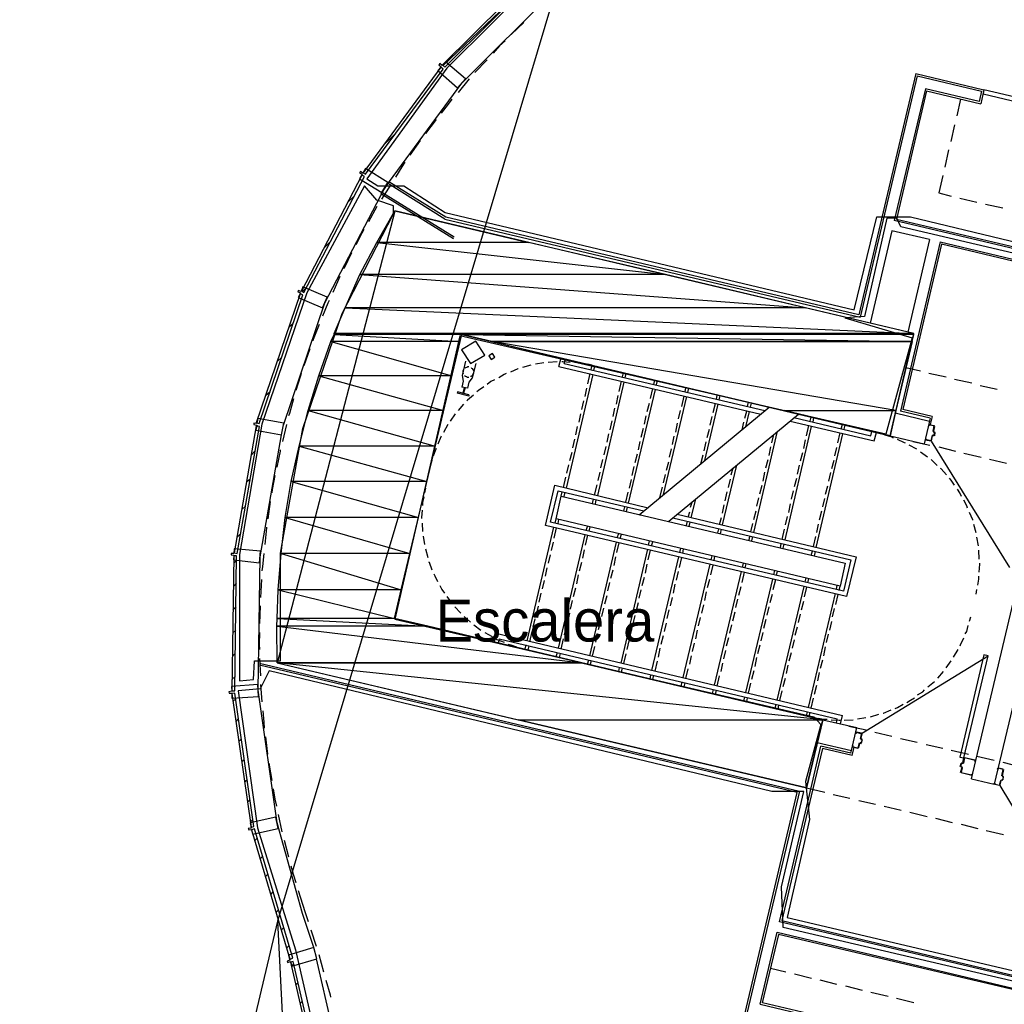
# Model space of a CAD drawing. Header units: feet. Extents: x -79 to 198, y -22 to 181.
# Tile 135 of 256: x 21 to 49, y 111 to 139. Entities that reach past the tile are written whole.
import ezdxf
from ezdxf.enums import TextEntityAlignment as Align

# ---------------------------------------------------------------- set-up
doc = ezdxf.new("R2010")
doc.units = ezdxf.units.FT
for name, color, linetype in [('A-AREA-COMUN', 252, 'CONTINUOUS'), ('A-AREA-UNIDAD', 30, 'CONTINUOUS'), ('A-LINEA', 7, 'CONTINUOUS'), ('A-MURO-CONCRETO', 8, 'CONTINUOUS'), ('A-NOMBRE-ESPACIO', 2, 'CONTINUOUS')]:
    doc.layers.add(name, color=color, linetype=linetype)

msp = doc.modelspace()

# ---------------------------------------------------------------- linework, layer by layer
at = {"layer": 'A-AREA-COMUN'}
msp.add_lwpolyline([(30.848, 134.3822), (29.2, 131.3244), (27.92, 127.5733), (27.28, 123.8578), (27.28, 120.2489), (27.68, 120.2844), (27.712, 120.8178), (28.448, 120.8178), (28.448, 123.8933), (29.088, 127.4489), (30.208, 130.7378), (31.68, 133.5822), (31.68, 133.8133), (31.2, 133.9733)], close=True, dxfattribs=at)
msp.add_lwpolyline([(51.232, 132.0178), (46.16, 133.2089), (46.048, 133.4578), (45.76, 133.4578), (45.12, 130.6489), (44.56, 130.6133), (46.48, 130.0444), (45.728, 127.2889), (33.568, 130.0978), (31.712, 122.0089), (43.68, 119.2178), (43.872, 119.0044), (43.44, 117.3689), (43.552, 116.2844), (42.912, 113.4933), (58.24, 109.8844)], dxfattribs=at)
at = {"layer": 'A-AREA-UNIDAD'}
for points in [[(35.808, 140.3378), (33.2, 137.7422), (30.912, 134.5778), (31.232, 134.3822), (31.968, 134.3822), (33.152, 133.6178), (44.832, 130.8444), (45.472, 133.4933), (46.432, 133.4933), (52.128, 132.1244)], [(58.16, 109.6178), (42.8, 113.2089), (42.752, 114.3644), (43.392, 117.0844), (42.48, 117.0844), (28.128, 120.5333), (27.872, 120.0178), (27.248, 119.9644), (27.792, 116.0533), (28.88, 112.5689), (29.84, 108.3733)]]:
    msp.add_lwpolyline(points, dxfattribs=at)
at = {"layer": 'A-LINEA'}
for p, q in [((36.6881, 141.2357), (28.3665, 113.3809)), ((36.6881, 141.2357), (28.3665, 113.3809)), ((33.0933, 137.8178), (35.5067, 140.1244)), ((35.4, 139.0444), (35.04, 138.6978)), ((33.0267, 137.7511), (33.0267, 137.7644)), ((34.3467, 137.9778), (34, 137.6178)), ((46.5867, 137.5911), (44.96, 130.6978)), ((46.6267, 137.5244), (45, 130.6311)), ((46.5867, 137.5911), (48.5333, 137.1244)), ((46.6267, 137.5244), (48.4667, 137.0844)), ((33.84, 137.4311), (33.52, 137.0444)), ((46.8667, 137.1511), (45.9733, 133.3911)), ((46.8933, 137.0978), (46.04, 133.4311)), ((48.4, 136.7911), (46.8667, 137.1511)), ((46.8933, 137.0978), (48.44, 136.7244)), ((48.4667, 137.0844), (48.4, 136.7911)), ((48.5333, 137.1244), (48.44, 136.7244)), ((47.8667, 136.8578), (47.76, 136.3778)), ((32.8933, 136.2711), (32.5867, 135.8711)), ((47.6933, 136.1244), (47.5867, 135.6444)), ((31.4, 135.5511), (31.7467, 135.8844)), ((32.44, 135.6711), (32.1467, 135.2578)), ((47.52, 135.4044), (47.4133, 134.9111)), ((47.36, 134.6711), (47.24, 134.1778)), ((31.5467, 134.4978), (31.32, 134.1511)), ((31.6, 134.4178), (31.3333, 134.0044)), ((33.1467, 133.4311), (31.5067, 134.4578)), ((33.1733, 133.4844), (31.5467, 134.4978)), ((33.3867, 132.8711), (31.32, 134.1511)), ((33.4133, 132.9111), (31.3467, 134.1911)), ((47.24, 134.1778), (47.6, 134.0844)), ((30.3733, 133.9111), (30.56, 134.0978)), ((47.84, 134.0311), (48.3333, 133.9111)), ((48.5733, 133.8578), (49.0667, 133.7511)), ((31.7159, 133.6567), (28.3582, 120.754)), ((31.2, 133.7911), (30.96, 133.3511)), ((33.1467, 133.4311), (45, 130.6311)), ((44.96, 130.6978), (33.1733, 133.4844)), ((75.3067, 126.4711), (45.9733, 133.3911)), ((46.04, 133.4311), (75.32, 126.5244)), ((29.6933, 132.6044), (29.88, 132.7911)), ((47.28, 132.7778), (46.1467, 127.9511)), ((47.32, 132.7111), (46.2133, 127.9911)), ((46.9733, 132.8444), (46.36, 130.2044)), ((47.28, 132.7778), (75.24, 126.1778)), ((75.2267, 126.1244), (47.32, 132.7111)), ((30.1467, 131.7911), (29.9467, 131.3378)), ((29.0133, 131.2978), (29.0133, 131.2978)), ((29.08, 131.3644), (29.2, 131.4844)), ((28.6933, 130.3378), (28.8133, 130.4578)), ((29.2933, 129.7244), (29.12, 129.2444)), ((28.36, 129.3644), (28.4933, 129.4844)), ((35.9733, 129.3244), (35.7333, 129.2844)), ((36.3467, 129.3511), (36.0933, 129.3378)), ((36.4, 129.2178), (36.4667, 129.4711)), ((36.5467, 129.3111), (36.5867, 129.4311)), ((34.0267, 129.3111), (33.92, 128.8978)), ((35.6, 129.2578), (35.36, 129.1911)), ((36.4, 129.2178), (42.16, 127.8578)), ((36.5467, 129.3111), (42.28, 127.9644)), ((37.3467, 129.2578), (37.2133, 129.2844)), ((37.32, 129.1378), (37.3467, 129.2578)), ((37.4, 129.1111), (37.4267, 129.2311)), ((38.2133, 128.9244), (38.24, 129.0444)), ((46.3067, 129.1911), (46.72, 129.0978)), ((33.6667, 128.8044), (33.6267, 128.6311)), ((36.6133, 125.7511), (37.3733, 128.9911)), ((37.2267, 128.7244), (37.2933, 129.0178)), ((37.5067, 125.5378), (38.2667, 128.7778)), ((38.12, 128.5111), (38.1867, 128.8044)), ((38.2933, 128.8978), (38.32, 129.0178)), ((39.1067, 128.7111), (39.1333, 128.8311)), ((39.1867, 128.6978), (39.2133, 128.8178)), ((46.96, 129.0311), (47.4533, 128.9244)), ((47.6933, 128.8578), (48.1867, 128.7511)), ((28.0267, 128.3911), (28.16, 128.5111)), ((33.7867, 128.6044), (33.6267, 128.6311)), ((33.6933, 128.6178), (33.6533, 128.4578)), ((33.72, 128.6178), (33.68, 128.4578)), ((37.1467, 128.3644), (37.2, 128.6044)), ((38.3867, 125.3244), (39.16, 128.5644)), ((39.0133, 128.3111), (39.08, 128.5911)), ((40, 128.4978), (40.0267, 128.6178)), ((40.08, 128.4844), (40.1067, 128.6044)), ((48.4267, 128.6844), (48.9067, 128.5778)), ((37.0533, 127.9911), (37.1067, 128.2444)), ((38.04, 128.1511), (38.0933, 128.3911)), ((39.3867, 125.5644), (40.0533, 128.3644)), ((39.9067, 128.0844), (39.9733, 128.3778)), ((40.8933, 128.2844), (40.92, 128.4044)), ((40.9733, 128.2711), (41, 128.3911)), ((41.7867, 128.0844), (41.8133, 128.2044)), ((33.68, 128.1511), (33.52, 127.9644)), ((37.9467, 127.7911), (38, 128.0311)), ((38.6933, 124.9911), (42.4, 128.0578)), ((38.92, 127.9378), (38.9867, 128.1778)), ((39.8133, 127.7244), (39.8667, 127.9644)), ((40.56, 126.5378), (40.9467, 128.1511)), ((40.8, 127.9111), (40.8667, 128.1644)), ((41.7067, 127.7511), (41.76, 127.9511)), ((41.7333, 127.4978), (41.84, 127.9378)), ((41.8667, 128.0578), (41.8933, 128.1778)), ((47, 127.7511), (46.1467, 127.9511)), ((47.0533, 127.7911), (46.2133, 127.9911)), ((33.44, 127.8711), (33.2933, 127.6578)), ((36.9733, 127.6311), (37.0267, 127.8711)), ((37.8667, 127.4178), (37.92, 127.6711)), ((38.84, 127.5778), (38.8933, 127.8178)), ((39.5333, 124.8044), (43.24, 127.8578)), ((40.72, 127.5511), (40.7733, 127.7911)), ((43, 127.6578), (45.4, 127.0978)), ((43.1067, 127.7644), (45.3067, 127.2444)), ((43.5733, 127.6578), (43.6, 127.7778)), ((43.6533, 127.6311), (43.68, 127.7644)), ((46, 127.8978), (46.9733, 127.6578)), ((46.9733, 127.6578), (46.8267, 127.0178)), ((47, 127.7511), (46.9733, 127.6711)), ((47.0533, 127.7911), (47, 127.5644)), ((27.76, 127.4844), (27.8, 127.5244)), ((28.6267, 127.5644), (28.5067, 127.0844)), ((33.2267, 127.5644), (33.1067, 127.3378)), ((36.88, 127.2711), (36.9333, 127.5111)), ((38.7467, 127.2044), (38.8133, 127.4578)), ((39.7333, 127.3511), (39.7867, 127.6044)), ((40.6267, 127.1911), (40.6933, 127.4311)), ((41.6267, 127.4178), (41.68, 127.6311)), ((41.96, 124.4844), (42.64, 127.3778)), ((42.8533, 124.2711), (43.6133, 127.5111)), ((43.4667, 127.2444), (43.5333, 127.5378)), ((44.4533, 127.4444), (44.4933, 127.5644)), ((44.5467, 127.4311), (44.5733, 127.5511)), ((45.3067, 127.2444), (45.3333, 127.3644)), ((45.3333, 127.3644), (45.4667, 127.3378)), ((46.9733, 127.5644), (47.12, 127.5244)), ((46.9733, 127.5511), (46.9733, 127.5511)), ((47.0805, 127.3757), (47.0954, 127.3516)), ((47.0933, 127.3644), (47.1333, 127.3511)), ((47.1067, 127.5244), (47.1067, 127.5244)), ((27.8667, 123.7911), (28.48, 127.2711)), ((36.8, 126.8978), (36.8533, 127.1511)), ((37.7733, 127.0578), (37.8267, 127.2978)), ((38.6667, 126.8444), (38.72, 127.0844)), ((39.64, 126.9911), (39.6933, 127.2311)), ((42.48, 127.0444), (42.5333, 127.2844)), ((43.3867, 126.8844), (43.44, 127.1244)), ((43.7467, 124.0578), (44.5067, 127.2978)), ((44.36, 127.0444), (44.4267, 127.3244)), ((45.4, 127.0978), (45.4667, 127.3378)), ((45.5867, 127.2978), (45.4667, 127.3378)), ((45.8533, 127.2444), (46.8267, 127.0178)), ((45.8533, 127.2444), (46.2667, 127.1511)), ((46.5067, 127.0844), (46.9867, 126.9778)), ((47.0533, 127.2444), (47.0267, 127.0978)), ((47.0274, 127.09), (49.2642, 123.4848)), ((47.0779, 127.2572), (47.0539, 127.2424)), ((47.1067, 127.2578), (47.1067, 127.2578)), ((47.12, 127.3378), (47.12, 127.3378)), ((47.1333, 127.3378), (47.12, 127.2444)), ((27.6267, 126.6978), (27.72, 126.8044)), ((37.6933, 126.6978), (37.7467, 126.9378)), ((39.56, 126.6311), (39.6133, 126.8711)), ((40.5467, 126.8178), (40.6, 127.0711)), ((42.4, 126.6844), (42.4533, 126.9244)), ((44.28, 126.6711), (44.3333, 126.9111)), ((46.6133, 126.8578), (46.4, 126.9778)), ((47.24, 126.9244), (47.72, 126.8044)), ((48.1733, 117.4444), (50.4, 126.8578)), ((32.7733, 126.5378), (32.7333, 126.4044)), ((36.7067, 126.5378), (36.7733, 126.7778)), ((37.6, 126.3244), (37.6533, 126.5644)), ((38.5733, 126.4844), (38.64, 126.7244)), ((40.4533, 126.4444), (40.52, 126.6978)), ((42.3067, 126.3244), (42.3733, 126.5644)), ((43.2933, 126.5244), (43.36, 126.7644)), ((44.1867, 126.3111), (44.2533, 126.5511)), ((46.92, 126.6311), (46.72, 126.7778)), ((47.2, 126.3911), (47.0267, 126.5644)), ((47.96, 126.7511), (48.4533, 126.6311)), ((48.6933, 126.5778), (49.1733, 126.4578)), ((51.0533, 126.6978), (48.8267, 117.2978)), ((36.6267, 126.1778), (36.68, 126.4178)), ((38.4933, 126.1111), (38.5467, 126.3644)), ((39.4667, 126.2578), (39.5333, 126.4978)), ((41.0667, 124.6978), (41.48, 126.4044)), ((41.32, 126.1244), (41.3733, 126.3244)), ((43.2133, 126.1511), (43.2667, 126.4044)), ((27.48, 125.9244), (27.5867, 126.0178)), ((36.5333, 125.7644), (36.6, 126.0578)), ((37.52, 125.9644), (37.5733, 126.2044)), ((38.4133, 125.7511), (38.4667, 125.9911)), ((39.3867, 125.8978), (39.44, 126.1378)), ((41.24, 125.7644), (41.2933, 126.0044)), ((42.2267, 125.9511), (42.28, 126.2044)), ((43.12, 125.7911), (43.1867, 126.0311)), ((44.1067, 125.9511), (44.16, 126.1911)), ((32.5867, 125.7511), (32.56, 125.6178)), ((37.4133, 125.5511), (37.4933, 125.8444)), ((39.28, 125.4844), (39.36, 125.7778)), ((42.1333, 125.5911), (42.2, 125.8311)), ((43.04, 125.4311), (43.0933, 125.6711)), ((44.0133, 125.5778), (44.08, 125.8178)), ((36.4667, 125.5244), (36.4933, 125.6444)), ((36.5467, 125.5111), (36.5733, 125.6311)), ((37.36, 125.3111), (37.3867, 125.4311)), ((37.44, 125.2978), (37.4667, 125.4178)), ((38.3067, 125.3511), (38.3733, 125.6311)), ((40.1733, 124.8978), (40.3067, 125.4444)), ((41.1467, 125.3911), (41.2, 125.6444)), ((42.0533, 125.2311), (42.1067, 125.4711)), ((43.9333, 125.2178), (43.9867, 125.4578)), ((27.3467, 125.1378), (27.4533, 125.2311)), ((28.16, 125.3644), (28.0933, 124.8711)), ((38.2533, 125.0978), (38.28, 125.2178)), ((38.3333, 125.0844), (38.36, 125.2044)), ((40.16, 125.2044), (40.2, 125.3511)), ((41.0667, 125.0311), (41.12, 125.2711)), ((42.96, 125.0578), (43.0133, 125.2978)), ((36.2933, 124.7511), (36.32, 124.8711)), ((36.3733, 124.7378), (36.4, 124.8578)), ((40.0933, 124.9244), (40.1333, 125.0711)), ((40.9867, 124.7111), (41.04, 124.9111)), ((41.96, 124.8578), (42.0267, 125.0978)), ((42.8667, 124.6978), (42.92, 124.9378)), ((43.84, 124.8444), (43.9067, 125.0978)), ((32.4933, 124.7511), (32.5067, 124.5111)), ((35.4933, 121.3911), (36.2533, 124.6311)), ((36.2667, 124.3244), (36.3333, 124.6178)), ((37.1733, 124.5378), (37.2133, 124.6578)), ((37.2667, 124.5244), (37.2933, 124.6444)), ((40.04, 124.6844), (40.0667, 124.8044)), ((40.12, 124.6578), (40.1467, 124.7778)), ((40.9333, 124.4711), (40.96, 124.5911)), ((41.0133, 124.4444), (41.04, 124.5778)), ((41.88, 124.4978), (41.9333, 124.7378)), ((42.7733, 124.2844), (42.84, 124.5778)), ((43.76, 124.4844), (43.8133, 124.7244)), ((48.3067, 124.4711), (48.24, 124.7111)), ((27.2133, 124.3511), (27.3067, 124.4444)), ((32.52, 124.3778), (32.56, 124.1378)), ((36.3867, 121.1778), (37.1467, 124.4178)), ((37.16, 124.1244), (37.2267, 124.4044)), ((38.0667, 124.3378), (38.1067, 124.4578)), ((38.1467, 124.3111), (38.1867, 124.4311)), ((41.8267, 124.2578), (41.8533, 124.3778)), ((41.8267, 124.2578), (41.84, 124.3511)), ((41.9067, 124.2444), (41.9333, 124.3644)), ((43.6667, 124.0844), (43.7333, 124.3644)), ((48.3733, 124.0978), (48.3333, 124.3511)), ((32.5867, 124.0178), (32.6533, 123.7644)), ((36.1867, 123.9644), (36.24, 124.2044)), ((37.08, 123.7511), (37.1333, 123.9911)), ((37.28, 120.9644), (38.04, 124.2044)), ((38.0533, 123.9111), (38.12, 124.1911)), ((38.1733, 120.7511), (38.9333, 124.0044)), ((38.96, 124.1244), (38.9867, 124.2444)), ((39.04, 124.0978), (39.08, 124.2178)), ((39.8533, 123.9111), (39.88, 124.0311)), ((39.9333, 123.8844), (39.96, 124.0178)), ((42.72, 124.0444), (42.7467, 124.1644)), ((42.8, 124.0311), (42.8267, 124.1511)), ((36.1067, 123.6044), (36.16, 123.8444)), ((37.9733, 123.5378), (38.0267, 123.7911)), ((38.9467, 123.6978), (39.0133, 123.9778)), ((39.0533, 120.5378), (39.8267, 123.7911)), ((39.84, 123.4844), (39.9067, 123.7644)), ((40.7467, 123.6978), (40.7733, 123.8178)), ((40.8267, 123.6844), (40.8533, 123.8044)), ((43.6, 123.8311), (43.64, 123.9511)), ((43.6933, 123.8178), (43.72, 123.9378)), ((48.4, 123.7244), (48.3867, 123.9778)), ((27.12, 123.6044), (27.2, 123.6844)), ((36.0133, 123.2311), (36.0667, 123.4711)), ((36.9867, 123.3911), (37.0533, 123.6311)), ((37.88, 123.1778), (37.9467, 123.4178)), ((38.8667, 123.3244), (38.92, 123.5778)), ((39.9467, 120.3378), (40.72, 123.5778)), ((40.7333, 123.2711), (40.8, 123.5511)), ((41.64, 123.4844), (41.6667, 123.6044)), ((41.72, 123.4711), (41.7467, 123.5911)), ((27.9067, 123.1378), (27.88, 122.6311)), ((36.9067, 123.0178), (36.96, 123.2711)), ((38.7733, 122.9644), (38.84, 123.2044)), ((39.76, 123.1244), (39.8133, 123.3644)), ((40.64, 122.9111), (40.7067, 123.1511)), ((40.84, 120.1244), (41.6133, 123.3644)), ((41.6267, 123.0578), (41.6933, 123.3511)), ((41.7333, 119.9111), (42.5067, 123.1511)), ((42.52, 122.8578), (42.5867, 123.1378)), ((42.5333, 123.2711), (42.56, 123.4044)), ((42.6133, 123.2578), (42.64, 123.3778)), ((43.4267, 123.0711), (43.4533, 123.1911)), ((43.5067, 123.0444), (43.5333, 123.1644)), ((27.1067, 122.9378), (27.2, 123.0311)), ((35.9333, 122.8711), (35.9867, 123.1111)), ((36.8133, 122.6578), (36.88, 122.8978)), ((37.8, 122.8178), (37.8533, 123.0578)), ((39.6667, 122.7511), (39.72, 123.0044)), ((41.5333, 122.6978), (41.6, 122.9378)), ((42.6267, 119.6978), (43.4, 122.9378)), ((43.4133, 122.6444), (43.48, 122.9244)), ((44.32, 122.8578), (44.3467, 122.9778)), ((44.4, 122.8311), (44.4267, 122.9511)), ((48.3067, 122.7244), (48.3333, 122.8578)), ((35.84, 122.4978), (35.8933, 122.7511)), ((37.7067, 122.4444), (37.7733, 122.6844)), ((38.6933, 122.6044), (38.7467, 122.8444)), ((39.5867, 122.3911), (39.64, 122.6311)), ((40.56, 122.5378), (40.6133, 122.7911)), ((41.4533, 122.3378), (41.5067, 122.5778)), ((42.4267, 122.4844), (42.4933, 122.7244)), ((43.52, 119.4844), (44.2933, 122.7378)), ((44.3067, 122.4311), (44.3733, 122.7111)), ((27.0933, 122.2844), (27.1867, 122.3644)), ((27.8667, 122.3911), (27.8533, 121.8844)), ((35.76, 122.1378), (35.8133, 122.3778)), ((36.7333, 122.2978), (36.7867, 122.5378)), ((37.6267, 122.0844), (37.68, 122.3244)), ((38.6, 122.2311), (38.6667, 122.4844)), ((40.48, 122.1778), (40.5333, 122.4178)), ((42.3467, 122.1244), (42.4, 122.3644)), ((43.32, 122.2711), (43.3867, 122.5244)), ((44.2133, 122.0711), (44.2667, 122.3111)), ((33.6933, 122.0844), (33.88, 121.9244)), ((35.6667, 121.7778), (35.72, 122.0178)), ((36.6533, 121.9244), (36.7067, 122.1778)), ((38.52, 121.8711), (38.5733, 122.1111)), ((39.4933, 122.0311), (39.5467, 122.2711)), ((40.3867, 121.8178), (40.44, 122.0578)), ((41.36, 121.9644), (41.4267, 122.2178)), ((43.24, 121.9111), (43.2933, 122.1511)), ((48.12, 121.9511), (48.16, 122.0711)), ((33.9733, 121.8444), (34.1733, 121.6978)), ((36.56, 121.5644), (36.6133, 121.8044)), ((37.5333, 121.7111), (37.6, 121.9644)), ((38.4267, 121.5111), (38.4933, 121.7511)), ((39.4133, 121.6578), (39.4667, 121.8978)), ((41.28, 121.6044), (41.3333, 121.8444)), ((42.2533, 121.7511), (42.32, 122.0044)), ((43.1467, 121.5511), (43.2133, 121.7911)), ((44.1333, 121.6978), (44.1867, 121.9378)), ((27.0933, 121.6178), (27.1733, 121.6978)), ((34.28, 121.6311), (34.4933, 121.5111)), ((34.6, 121.6044), (34.5467, 121.3511)), ((34.6, 121.6044), (44.4933, 119.2578)), ((35.5733, 121.3644), (35.64, 121.6578)), ((37.4533, 121.3511), (37.5067, 121.5911)), ((39.32, 121.2978), (39.3867, 121.5378)), ((40.3067, 121.4444), (40.36, 121.6978)), ((41.1867, 121.2444), (41.2533, 121.4844)), ((42.1733, 121.3911), (42.2267, 121.6311)), ((44.04, 121.3378), (44.0933, 121.5778)), ((34.6933, 121.4444), (34.6667, 121.3244)), ((34.6933, 121.4444), (44.3467, 119.1644)), ((35.3067, 121.1778), (35.44, 121.1511)), ((35.44, 121.1511), (35.4667, 121.2711)), ((35.52, 121.1244), (35.5467, 121.2444)), ((36.4667, 121.1511), (36.5333, 121.4444)), ((37.36, 120.9511), (37.4267, 121.2311)), ((38.3467, 121.1378), (38.4, 121.3911)), ((39.24, 120.9244), (39.2933, 121.1778)), ((40.2133, 121.0844), (40.2667, 121.3244)), ((42.08, 121.0311), (42.1467, 121.2711)), ((43.0667, 121.1778), (43.12, 121.4178)), ((43.96, 120.9644), (44.0133, 121.2178)), ((27.08, 120.9511), (27.16, 121.0311)), ((36.32, 120.9378), (36.36, 121.0578)), ((36.4133, 120.9111), (36.44, 121.0311)), ((38.2533, 120.7378), (38.32, 121.0178)), ((40.1333, 120.7244), (40.1867, 120.9644)), ((41.1067, 120.8711), (41.16, 121.1111)), ((42, 120.6578), (42.0533, 120.9111)), ((42.9733, 120.8178), (43.04, 121.0578)), ((48.6558, 120.9507), (45.0408, 118.73)), ((47.6667, 120.9244), (47.8, 121.1378)), ((27.8533, 120.8844), (27.88, 120.3911)), ((27.8533, 120.7511), (43.2667, 117.0978)), ((43.2, 117.0578), (27.8533, 120.6978)), ((28.36, 120.7644), (43.4667, 117.1911)), ((37.2133, 120.7244), (37.2533, 120.8444)), ((37.2933, 120.6978), (37.3333, 120.8311)), ((38.1067, 120.5111), (38.1333, 120.6311)), ((38.1867, 120.4978), (38.2133, 120.6178)), ((39.1467, 120.5244), (39.2133, 120.8044)), ((41.0267, 120.5111), (41.08, 120.7511)), ((42.8933, 120.4578), (42.9467, 120.6978)), ((43.8667, 120.6044), (43.9333, 120.8444)), ((47.4533, 120.6178), (47.6, 120.8178)), ((27.0667, 120.2844), (27.1467, 120.3644)), ((39, 120.2978), (39.0267, 120.4178)), ((39.08, 120.2844), (39.1067, 120.4044)), ((40.0267, 120.3111), (40.0933, 120.5911)), ((40.92, 120.0978), (40.9867, 120.3911)), ((41.9067, 120.2978), (41.9733, 120.5378)), ((43.7867, 120.2444), (43.84, 120.4844)), ((47.2133, 120.3244), (47.3733, 120.5111)), ((27.88, 120.1378), (27.92, 119.6444)), ((39.8933, 120.0844), (39.92, 120.2178)), ((39.9733, 120.0711), (40, 120.1911)), ((41.8133, 119.8978), (41.88, 120.1778)), ((42.8, 120.0844), (42.8667, 120.3244)), ((43.6933, 119.8711), (43.76, 120.1244)), ((46.9333, 120.0711), (47.12, 120.2311)), ((40.7867, 119.8844), (40.8133, 120.0044)), ((40.8667, 119.8578), (40.8933, 119.9778)), ((41.68, 119.6711), (41.7067, 119.7911)), ((41.76, 119.6444), (41.7867, 119.7644)), ((42.7067, 119.6844), (42.7733, 119.9644)), ((27.0933, 119.6578), (27.1733, 119.7378)), ((42.5733, 119.4578), (42.6, 119.5778)), ((42.6533, 119.4311), (42.68, 119.5644)), ((43.6, 119.4711), (43.6667, 119.7511)), ((43.4667, 119.2444), (43.4933, 119.3644)), ((43.5467, 119.2311), (43.5733, 119.3511)), ((43.5467, 119.2311), (43.68, 119.2044)), ((44.44, 119.0178), (44.4933, 119.2578)), ((44.92, 119.1644), (45.16, 119.2044)), ((45.2933, 119.2178), (45.5333, 119.2978)), ((27.1867, 119.0844), (27.2533, 119.1644)), ((43.4667, 117.1911), (43.9333, 119.1378)), ((43.9333, 119.1378), (44.9067, 118.9111)), ((43.9333, 119.1378), (44.44, 119.0178)), ((44.32, 119.0444), (44.3467, 119.1644)), ((44.5467, 119.1244), (44.8, 119.1378)), ((44.68, 118.9511), (45.1733, 118.8444)), ((28.0267, 118.6444), (28.08, 118.1511)), ((44.7467, 118.2578), (44.9067, 118.9111)), ((45.0133, 118.5911), (45.0533, 118.7378)), ((45.04, 118.7378), (45.04, 118.7378)), ((45.4133, 118.7778), (45.9067, 118.6711)), ((27.2667, 118.5111), (27.3333, 118.5778)), ((43.56, 117.0311), (43.88, 118.3778)), ((43.7733, 118.4844), (44.7467, 118.2578)), ((44.7333, 118.1778), (43.88, 118.3778)), ((44.9979, 118.4706), (44.9739, 118.4557)), ((45, 118.4711), (45.0267, 118.4578)), ((45.0139, 118.589), (45.0287, 118.565)), ((45.0267, 118.5911), (45.0267, 118.5911)), ((45.0533, 118.5778), (45.0267, 118.5778)), ((45.0267, 118.4711), (45.0267, 118.4711)), ((46.1467, 118.6044), (46.6267, 118.4978)), ((46.88, 118.4311), (47.36, 118.3244)), ((43.92, 118.3111), (43.6, 116.9644)), ((44.7733, 118.1111), (43.92, 118.3111)), ((44.7333, 118.1778), (44.7467, 118.2578)), ((44.7733, 118.1111), (44.8267, 118.3511)), ((44.9333, 118.3244), (44.9333, 118.3244)), ((47.6, 118.2711), (48.0933, 118.1511)), ((48.3333, 118.0978), (48.8267, 117.9778)), ((27.3467, 117.9378), (27.4133, 118.0044)), ((28.12, 117.8978), (28.2, 117.4044)), ((47.8533, 117.8044), (47.88, 117.8978)), ((47.8667, 117.8044), (47.8667, 117.8044)), ((47.92, 117.9111), (47.92, 117.9111)), ((47.9221, 117.885), (47.9461, 117.8998)), ((47.9333, 117.9111), (47.96, 118.0444)), ((47.9733, 118.0444), (47.9733, 118.0444)), ((49.0667, 117.9244), (49.5467, 117.8044)), ((47.8933, 117.7911), (47.8667, 117.7911)), ((47.8667, 117.6311), (47.9067, 117.7778)), ((47.88, 117.6311), (47.88, 117.6311)), ((48.1733, 117.5511), (47.88, 117.6178)), ((47.8933, 117.7778), (47.8933, 117.7778)), ((47.9195, 117.7665), (47.9046, 117.7906)), ((48.1867, 117.5511), (48.1867, 117.5511)), ((49.0933, 117.7111), (49.0533, 117.5378)), ((49.0539, 117.5357), (49.0687, 117.5116)), ((49.0667, 117.5378), (49.0667, 117.5378)), ((49.0667, 117.5244), (49.0933, 117.5244)), ((49.08, 117.7111), (49.08, 117.7111)), ((27.4267, 117.3644), (27.5067, 117.4311)), ((48.1733, 117.4444), (48.8267, 117.2978)), ((48.84, 117.2978), (48.84, 117.2978)), ((48.9733, 117.2578), (48.84, 117.2844)), ((48.9733, 117.2711), (48.9733, 117.2711)), ((49.0379, 117.4172), (49.0139, 117.4024)), ((49.0667, 117.4044), (49.04, 117.4178)), ((49.0667, 117.4178), (49.0667, 117.4178)), ((41.72, 110.7644), (43.2, 117.0578)), ((43.2667, 117.0978), (41.7733, 110.7911)), ((42.6933, 113.3644), (43.56, 117.0311)), ((43.6, 116.9644), (42.76, 113.4044)), ((43.4667, 117.1911), (43.9867, 117.0711)), ((44.2267, 117.0044), (44.7067, 116.8978)), ((27.5067, 116.7911), (27.5867, 116.8578)), ((44.96, 116.8311), (45.44, 116.7244)), ((45.68, 116.6711), (46.1733, 116.5511)), ((28.3867, 116.4311), (28.4933, 115.9378)), ((46.4133, 116.4978), (46.9067, 116.3778)), ((27.5867, 116.2178), (27.6667, 116.2844)), ((47.1467, 116.3244), (47.6267, 116.2044)), ((47.88, 116.1511), (48.36, 116.0311)), ((48.6, 115.9778), (49.0933, 115.8578)), ((27.72, 115.6844), (27.7867, 115.7511)), ((28.56, 115.6978), (28.68, 115.2178)), ((27.8667, 115.1644), (27.9333, 115.2311)), ((28.0267, 114.6578), (28.0933, 114.7244)), ((28.1733, 114.1511), (28.24, 114.2178)), ((28.96, 114.2578), (29.1467, 113.6578)), ((28.32, 113.6444), (28.3867, 113.6978)), ((29.4, 112.6311), (29.08, 113.6044)), ((29.1467, 113.6578), (29.24, 113.3778)), ((21.0069, 82.2403), (28.3763, 113.3838)), ((29.195, 96.7636), (28.3763, 113.388)), ((58.3867, 109.6578), (42.6933, 113.3644)), ((42.76, 113.4044), (58.4533, 109.6844)), ((28.4667, 113.1244), (28.5333, 113.1911)), ((29.32, 113.1378), (29.4667, 112.6711)), ((42.1467, 111.0178), (42.6267, 113.0711)), ((42.6267, 113.0711), (51.16, 111.0444)), ((42.6667, 113.0044), (42.2, 111.0578)), ((51.0933, 111.0178), (42.6667, 113.0044)), ((28.6267, 112.6178), (28.6933, 112.6844)), ((29.4533, 112.4578), (29.44, 112.4711)), ((29.4533, 112.4444), (29.4533, 112.4578)), ((30.28, 108.8444), (29.48, 112.3111)), ((29.5467, 112.4311), (29.68, 111.9378)), ((28.76, 112.0978), (28.84, 112.1644)), ((42.88, 111.9244), (42.44, 112.0311)), ((28.88, 111.5644), (28.96, 111.6311)), ((43.6133, 111.7511), (43.12, 111.8711)), ((44.3333, 111.5778), (43.8533, 111.6978)), ((45.0667, 111.4044), (44.5867, 111.5244)), ((45.8, 111.2311), (45.3067, 111.3511)), ((29.0133, 111.0311), (29.08, 111.0978)), ((43.6667, 110.7111), (42.2133, 111.0578)), ((46.5333, 111.0578), (46.04, 111.1778)), ((42.1467, 111.0178), (43.6533, 110.6578))]:
    msp.add_line(p, q, dxfattribs=at)
for points in [[(33.1467, 137.7644), (35.7867, 140.4044), (35.72, 140.4578), (33.08, 137.8311), (33.1467, 137.7644)], [(28.5333, 127.5511), (29.72, 131.0444), (31.4267, 134.3244), (33.6267, 137.3111), (36.2533, 139.9378)], [(34.8667, 138.5244), (34.7067, 138.3778), (34.52, 138.1644)], [(30.88, 134.7111), (33.0933, 137.7111), (33.0267, 137.7644), (30.8133, 134.7511), (30.88, 134.7111)], [(33.16, 137.9244), (33.0667, 137.8178), (33, 137.8711), (32.9733, 137.8311), (33.04, 137.7778), (32.9467, 137.6711), (33.5067, 137.1778), (33.7333, 137.4311), (33.16, 137.9244)], [(48.5067, 137.0044), (51.2667, 136.3511), (51.2933, 136.4711), (48.5333, 137.1244), (48.5067, 137.0044)], [(33.3467, 136.8578), (33.24, 136.7111), (33.04, 136.4578)], [(32, 135.0578), (31.92, 134.9244), (31.7333, 134.6311)], [(29.12, 131.3378), (30.8533, 134.6444), (30.7733, 134.6844), (29.0533, 131.3778), (29.12, 131.3378)], [(30.88, 134.8711), (30.8, 134.7378), (30.7333, 134.7911), (30.7067, 134.7511), (30.7867, 134.7111), (30.7067, 134.5778), (31.3467, 134.1911), (31.52, 134.4711), (30.88, 134.8711)], [(43.4667, 117.1911), (43.9333, 119.1378), (31.7067, 122.0311), (33.6267, 130.1378), (45.8533, 127.2444), (46.5333, 130.1644), (31.72, 133.6711)], [(30.8267, 133.1378), (30.7733, 133.0311), (30.6, 132.6978)], [(46.9733, 132.8444), (45.9067, 133.0978), (45.28, 130.4578)], [(30.48, 132.4711), (30.2667, 132.0311), (30.2533, 132.0178)], [(27.84, 127.5911), (29.0933, 131.2711), (29.0133, 131.2978), (27.76, 127.6178), (27.84, 127.5911)], [(29.0933, 131.4978), (29.04, 131.3644), (28.96, 131.3911), (28.9467, 131.3511), (29.0267, 131.3244), (28.96, 131.1911), (29.6533, 130.8978), (29.7867, 131.2044), (29.0933, 131.4978)], [(29.84, 131.1111), (29.8, 131.0311), (29.6533, 130.6578)], [(29.56, 130.4178), (29.3867, 129.9911), (29.3733, 129.9511)], [(34.2842, 129.5462), (34.0285, 129.9423), (33.6225, 129.7027), (33.8781, 129.3066), (34.2842, 129.5462)], [(33.7333, 129.3778), (33.64, 128.9644), (33.6667, 128.8044)], [(34.571, 129.4845), (34.5066, 129.5888), (34.4023, 129.5244), (34.4667, 129.4201), (34.571, 129.4845)], [(36.72, 129.3378), (36.5067, 129.3511), (36.48, 129.3511)], [(37.0933, 129.2978), (36.9333, 129.3244), (36.8533, 129.3378)], [(33.68, 129.0044), (33.6667, 129.0311), (33.6667, 129.0578), (33.6667, 129.0844), (33.6667, 129.1111), (33.68, 129.1244)], [(33.72, 129.1778), (33.7467, 129.1911), (33.7733, 129.2044), (33.8, 129.2178), (33.8267, 129.2178)], [(33.8933, 129.1911), (33.9067, 129.1778), (33.92, 129.1644), (33.9467, 129.1378), (33.96, 129.1111), (33.96, 129.0844)], [(35.24, 129.1511), (35.2267, 129.1511), (35.0133, 129.0578)], [(29.04, 129.0178), (29.0267, 128.9511), (28.8933, 128.5378)], [(33.8267, 128.9111), (33.8133, 128.9111), (33.7867, 128.9111), (33.76, 128.9244), (33.7333, 128.9378), (33.7067, 128.9511)], [(33.92, 128.8978), (33.8267, 128.7778), (33.7867, 128.6044)], [(33.96, 129.0311), (33.9467, 129.0044), (33.9333, 128.9778), (33.92, 128.9511), (33.8933, 128.9378), (33.88, 128.9378)], [(34.56, 128.8444), (34.4533, 128.7911), (34.3467, 128.7111)], [(34.8933, 129.0178), (34.84, 128.9911), (34.68, 128.8978)], [(33.8267, 128.4178), (33.5067, 128.4978), (33.4933, 128.4578)], [(34.2533, 128.6444), (34.1067, 128.5378), (34.0533, 128.4978)], [(28.8267, 128.2978), (28.7067, 127.8844), (28.68, 127.8178)], [(33.8267, 128.4178), (33.8267, 128.3778), (33.4933, 128.4578)], [(33.96, 128.4044), (33.7867, 128.2578), (33.7733, 128.2444)], [(27.7733, 127.5911), (27.6933, 127.6044), (27.6933, 127.5644), (27.7733, 127.5511), (27.7467, 127.4044), (28.48, 127.2711), (28.5467, 127.6044), (27.8, 127.7378), (27.7733, 127.5911)], [(27.2133, 123.8844), (27.8533, 127.5111), (27.76, 127.5244), (27.1333, 123.8978), (27.2133, 123.8844)], [(47.08, 127.3778), (47.1067, 127.5244), (46.9733, 127.5511), (46.96, 127.5244), (46.96, 127.5511)], [(47.12, 127.5111), (47.0933, 127.3778), (47.0933, 127.3778)], [(33.04, 127.2311), (33.0267, 127.2178), (32.9467, 127.0044)], [(45.9467, 127.1778), (45.88, 127.2178), (45.7067, 127.2578)], [(46.2933, 127.0311), (46.2667, 127.0444), (46.0667, 127.1378)], [(47.0533, 127.2444), (47.0133, 127.0978), (46.8667, 127.1378), (46.88, 127.1644), (46.8667, 127.1644), (46.8667, 127.1378), (46.8667, 127.1378)], [(46.8667, 127.1244), (47.0133, 127.0978), (47.0133, 127.0978)], [(47.1067, 127.2444), (47.0667, 127.2444), (47.0667, 127.2444)], [(47.08, 127.2578), (47.1067, 127.2578), (47.12, 127.3378), (47.0933, 127.3511)], [(28.44, 126.8444), (28.44, 126.8044), (28.3467, 126.3511)], [(32.8933, 126.8844), (32.8667, 126.8178), (32.8133, 126.6578)], [(47.4667, 126.1244), (47.3067, 126.2978), (47.2933, 126.3111)], [(28.2933, 126.1111), (28.2133, 125.7111), (28.2, 125.6178)], [(47.6933, 125.8311), (47.6, 125.9778), (47.5467, 126.0311)], [(39.7733, 125.0044), (44.88, 123.7911), (44.6133, 122.6578), (36.0133, 124.6844), (36.28, 125.8311), (38.9467, 125.1911)], [(39.6533, 124.8978), (44.7333, 123.6978), (44.52, 122.8044), (36.16, 124.7778), (36.3733, 125.6711), (38.8267, 125.0978)], [(47.8933, 125.5111), (47.84, 125.6178), (47.7733, 125.7244)], [(32.5467, 125.4978), (32.5067, 125.3378), (32.5067, 125.2578)], [(36.32, 124.8711), (36.4667, 125.5244), (44.5733, 123.6044), (44.4267, 122.9511), (36.32, 124.8711)], [(48.0667, 125.1778), (48.04, 125.2444), (47.96, 125.4044)], [(32.4933, 125.1244), (32.48, 124.9111), (32.48, 124.8844)], [(48.2133, 124.8311), (48.2133, 124.8444), (48.12, 125.0578)], [(28.0533, 124.6311), (28.0533, 124.6178), (28, 124.1378)], [(27.12, 123.8844), (27.04, 123.8844), (27.04, 123.8444), (27.12, 123.8311), (27.1067, 123.6978), (27.8533, 123.6178), (27.88, 123.9511), (27.1333, 124.0178), (27.12, 123.8844)], [(27.1467, 119.9644), (27.2, 123.8178), (27.12, 123.8178), (27.0667, 119.9644), (27.1467, 119.9644)], [(29.08, 113.6044), (28.36, 116.1911), (27.8133, 119.9778), (27.8667, 123.7911)], [(27.9733, 123.8844), (27.9333, 123.5111), (27.92, 123.3911)], [(32.68, 123.6444), (32.6933, 123.6311), (32.7733, 123.4178)], [(48.4, 123.3511), (48.4133, 123.5778), (48.4133, 123.6044)], [(32.8267, 123.2978), (32.8533, 123.2444), (32.9333, 123.0844)], [(48.36, 122.9778), (48.3867, 123.1511), (48.3867, 123.2311)], [(33, 122.9644), (33.0533, 122.8578), (33.1333, 122.7511)], [(33.2, 122.6578), (33.3067, 122.5111), (33.3467, 122.4578)], [(33.4267, 122.3644), (33.5867, 122.1911), (33.6, 122.1778)], [(48, 121.5911), (48.04, 121.6578), (48.08, 121.8311)], [(27.8533, 121.6311), (27.84, 121.2978), (27.8533, 121.1378)], [(47.8533, 121.2444), (47.8667, 121.2711), (47.96, 121.4711)], [(34.6, 121.4444), (34.6267, 121.4311), (34.84, 121.3511)], [(34.9467, 121.2978), (35.0267, 121.2711), (35.1867, 121.2178)], [(47.96, 118.0444), (48.6533, 120.9644), (48.5333, 120.9911), (47.84, 118.0711), (47.96, 118.0444)], [(27.0667, 119.9511), (26.9733, 119.9378), (26.9867, 119.8978), (27.0667, 119.8978), (27.0667, 119.7511), (27.8267, 119.8044), (27.8, 120.1378), (27.0533, 120.0844), (27.0667, 119.9511)], [(27.6933, 116.0844), (27.1467, 119.8978), (27.0667, 119.8844), (27.6133, 116.0711), (27.6933, 116.0844)], [(46.3333, 119.6311), (46.44, 119.6978), (46.5467, 119.7644)], [(46.64, 119.8444), (46.7867, 119.9378), (46.84, 119.9911)], [(46, 119.4578), (46.0667, 119.4844), (46.2267, 119.5778)], [(27.9467, 119.3911), (27.9733, 119.0711), (27.9867, 118.8978)], [(45.6533, 119.3244), (45.6667, 119.3244), (45.88, 119.4178)], [(43.8, 119.1778), (43.96, 119.1511), (44.0533, 119.1511)], [(44.1733, 119.1378), (44.4, 119.1244), (44.4267, 119.1244)], [(44.88, 118.7778), (44.88, 118.7511), (44.8933, 118.7511), (44.8933, 118.7778), (45.04, 118.7378), (45, 118.5911)], [(45.04, 118.7511), (44.8933, 118.7778), (44.8933, 118.7778)], [(44.9733, 118.4711), (44.9333, 118.3244), (44.8, 118.3511), (44.8, 118.3778), (44.7867, 118.3911), (44.7867, 118.3644)], [(44.9467, 118.3244), (44.9867, 118.4578), (44.9867, 118.4578)], [(45.0133, 118.5778), (45.0533, 118.5644), (45.0267, 118.4711), (45, 118.4844)], [(45.04, 118.4711), (45.0533, 118.5644), (45.0533, 118.5644)], [(44.9333, 118.3111), (44.8, 118.3511), (44.8, 118.3511)], [(47.92, 117.8844), (47.8933, 117.8978), (47.8667, 117.8044), (47.8933, 117.7911)], [(47.92, 117.8978), (47.8933, 117.8978), (47.8933, 117.8978)], [(48.2933, 117.9644), (48.28, 117.9378), (48.28, 117.9511), (48.28, 117.9778), (47.9733, 118.0444), (47.9467, 117.8978)], [(47.9733, 118.0578), (48.28, 117.9778), (48.28, 117.9778)], [(47.9067, 117.7644), (47.88, 117.6311), (48.1867, 117.5511), (48.1867, 117.5778), (48.2, 117.5778), (48.1867, 117.5511)], [(49.04, 117.5378), (49.08, 117.7111), (48.9467, 117.7511), (48.9333, 117.7244), (48.92, 117.7244), (48.9333, 117.7511)], [(49.08, 117.7244), (48.9467, 117.7511), (48.9467, 117.7511)], [(48.8267, 117.2978), (48.8267, 117.3244), (48.84, 117.3244), (48.84, 117.2978), (48.9733, 117.2711), (49.0133, 117.4044)], [(48.9867, 117.2578), (49.0267, 117.4044), (49.0267, 117.4044)], [(48.9874, 117.2602), (51.1502, 113.6758), (54.8021, 115.7413)], [(49.04, 117.4178), (49.0667, 117.4178), (49.0933, 117.5111), (49.0533, 117.5111)], [(49.08, 117.4178), (49.0933, 117.5111), (49.0933, 117.5111)], [(28.24, 117.1644), (28.2933, 116.8711), (28.3333, 116.6711)], [(27.6133, 116.0444), (27.5333, 116.0311), (27.5467, 115.9911), (27.6267, 116.0044), (27.6533, 115.8711), (28.3867, 116.0311), (28.32, 116.3511), (27.5867, 116.1911), (27.6133, 116.0444)], [(28.8, 112.3244), (27.7067, 116.0178), (27.6267, 115.9911), (28.72, 112.2978), (28.8, 112.3244)], [(28.7467, 114.9644), (28.8133, 114.7244), (28.8933, 114.4844)], [(28.72, 112.2711), (28.64, 112.2444), (28.6533, 112.2044), (28.7333, 112.2311), (28.7733, 112.0978), (29.4933, 112.3111), (29.4, 112.6311), (28.68, 112.4178), (28.72, 112.2711)], [(29.68, 108.4844), (28.8133, 112.2311), (28.7333, 112.2178), (29.6, 108.4578), (29.68, 108.4844)], [(29.7467, 111.6978), (29.8667, 111.2844), (29.88, 111.2178)]]:
    msp.add_lwpolyline(points, dxfattribs=at)
at = {"layer": 'A-MURO-CONCRETO'}
for points in [[(31.72, 133.6711), (35.5333, 132.7644), (31.2, 132.7644), (31.72, 133.6711), (31.72, 133.6711)], [(31.2, 132.7644), (39.44, 131.8444), (30.72, 131.8444), (31.2, 132.7644), (31.2, 132.7644)], [(35.5333, 132.7644), (31.2, 132.7644), (39.44, 131.8444), (35.5333, 132.7644)], [(30.72, 131.8444), (43.44, 130.8978), (30.2933, 130.8978), (30.72, 131.8444), (30.72, 131.8444)], [(39.44, 131.8444), (30.72, 131.8444), (43.44, 130.8978), (39.44, 131.8444)], [(30.2933, 130.8978), (46.5333, 130.1644), (29.9867, 130.1644), (30.2933, 130.8978), (30.2933, 130.8978)], [(43.44, 130.8978), (30.2933, 130.8978), (46.5333, 130.1644), (43.44, 130.8978)], [(29.8933, 129.9378), (33.3467, 128.9511), (29.5467, 128.9511), (29.8933, 129.9378), (29.8933, 129.9378)], [(29.9867, 130.1378), (33.5733, 129.9378), (29.8933, 129.9378), (29.9867, 130.1378), (29.9867, 130.1378)], [(33.5733, 129.9378), (29.8933, 129.9378), (33.3467, 128.9511), (33.5733, 129.9378)], [(46.5333, 130.1644), (29.9867, 130.1644), (46.5333, 130.1378), (46.5333, 130.1644)], [(29.9867, 130.1644), (46.5333, 130.1378), (29.9867, 130.1378), (29.9867, 130.1644), (29.9867, 130.1644)], [(33.6267, 130.1378), (29.9867, 130.1378), (33.5733, 129.9378), (33.6267, 130.1378)], [(46.5333, 130.1378), (33.6267, 130.1378), (46.48, 129.9378), (46.5333, 130.1378)], [(33.6267, 130.1378), (46.48, 129.9378), (34.48, 129.9378), (33.6267, 130.1378), (33.6267, 130.1378)], [(34.48, 129.9378), (42.8267, 127.9644), (46.0133, 127.9644), (34.48, 129.9378)], [(34.48, 129.9378), (46.48, 129.9378), (46.0133, 127.9644), (34.48, 129.9378), (34.48, 129.9378)], [(29.5467, 128.9511), (33.1067, 127.9644), (29.24, 127.9644), (29.5467, 128.9511), (29.5467, 128.9511)], [(33.3467, 128.9511), (29.5467, 128.9511), (33.1067, 127.9644), (33.3467, 128.9511)], [(29.24, 127.9644), (32.8667, 126.9511), (28.9867, 126.9511), (29.24, 127.9644), (29.24, 127.9644)], [(33.1067, 127.9644), (29.24, 127.9644), (32.8667, 126.9511), (33.1067, 127.9644)], [(42.8267, 127.9644), (46.0133, 127.9644), (45.8533, 127.2444), (42.8267, 127.9644), (42.8267, 127.9644)], [(28.9867, 126.9511), (32.6267, 125.9378), (28.76, 125.9378), (28.9867, 126.9511), (28.9867, 126.9511)], [(32.8667, 126.9511), (28.9867, 126.9511), (32.6267, 125.9378), (32.8667, 126.9511)], [(28.76, 125.9378), (32.3867, 124.9111), (28.5867, 124.9111), (28.76, 125.9378), (28.76, 125.9378)], [(32.6267, 125.9378), (28.76, 125.9378), (32.3867, 124.9111), (32.6267, 125.9378)], [(28.5867, 124.9111), (32.1467, 123.8844), (28.4667, 123.8844), (28.5867, 124.9111), (28.5867, 124.9111)], [(32.3867, 124.9111), (28.5867, 124.9111), (32.1467, 123.8844), (32.3867, 124.9111)], [(28.4667, 123.8844), (31.8933, 122.8444), (28.3867, 122.8444), (28.4667, 123.8844), (28.4667, 123.8844)], [(32.1467, 123.8844), (28.4667, 123.8844), (31.8933, 122.8444), (32.1467, 123.8844)], [(28.3867, 122.8444), (31.7067, 122.0311), (28.36, 122.0311), (28.3867, 122.8444), (28.3867, 122.8444)], [(31.8933, 122.8444), (28.3867, 122.8444), (31.7067, 122.0311), (31.8933, 122.8444)], [(28.36, 122.0311), (32.6533, 121.8044), (28.3467, 121.8044), (28.36, 122.0311), (28.36, 122.0311)], [(31.7067, 122.0311), (28.36, 122.0311), (32.6533, 121.8044), (31.7067, 122.0311)], [(32.6533, 121.8044), (28.3467, 121.8044), (37.04, 120.7644), (32.6533, 121.8044)], [(28.3467, 121.8044), (37.04, 120.7644), (28.36, 120.7644), (28.3467, 121.8044), (28.3467, 121.8044)], [(28.36, 120.7644), (35.24, 119.1378), (43.9333, 119.1378), (28.36, 120.7644)], [(28.36, 120.7644), (37.04, 120.7644), (43.9333, 119.1378), (28.36, 120.7644), (28.36, 120.7644)], [(35.24, 119.1378), (43.9333, 119.1378), (43.4667, 117.1911), (35.24, 119.1378), (35.24, 119.1378)]]:
    msp.add_lwpolyline(points, dxfattribs=at)

# ---------------------------------------------------------------- texts
at = {"layer": 'A-NOMBRE-ESPACIO'}
msp.add_text('Escalera', height=1.2, dxfattribs=at).set_placement((36, 121.3689), align=Align.CENTER)

doc.saveas('drawing.dxf')
